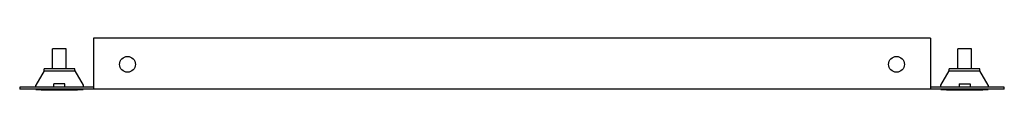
# Model space of a CAD drawing. Header units: millimetres. Extents: x 58 to 492, y 378 to 401.
import ezdxf

# ---------------------------------------------------------------- set-up
doc = ezdxf.new("R2010")
doc.units = ezdxf.units.MM
doc.header["$LTSCALE"] = 50.576001
doc.layers.get('0').update_dxf_attribs({"linetype": 'CONTINUOUS'})

msp = doc.modelspace()

# ---------------------------------------------------------------- linework, layer by layer
at = {"color": 7}
for p, q in [((90.75, 401.19), (90.75, 378.69)), ((459.75, 401.19), (90.75, 401.19)), ((459.75, 401.19), (459.75, 378.69)), ((72.75, 387.69), (72.75, 396.49)), ((78.75, 396.49), (72.75, 396.49)), ((78.75, 387.69), (78.75, 396.49)), ((477.75, 396.49), (471.75, 396.49)), ((471.75, 387.69), (471.75, 396.49)), ((477.75, 387.69), (477.75, 396.49)), ((69, 386.86), (65.32, 380.48)), ((69, 386.86), (69, 387.69)), ((82.5, 387.69), (69, 387.69)), ((69, 386.86), (82.5, 386.86)), ((82.5, 386.86), (82.5, 387.69)), ((82.5, 386.86), (86.18, 380.48)), ((464.32, 380.48), (468, 386.86)), ((481.5, 387.69), (468, 387.69)), ((468, 386.86), (468, 387.69)), ((468, 386.86), (481.5, 386.86)), ((481.5, 386.86), (481.5, 387.69)), ((485.18, 380.48), (481.5, 386.86)), ((58.25, 379.69), (58.25, 378.69)), ((90.75, 379.69), (58.25, 379.69)), ((492.25, 378.69), (58.25, 378.69)), ((65.31, 378.64), (86.19, 378.64)), ((67.75, 378.49), (67.75, 378.69)), ((67.75, 378.49), (83.75, 378.49)), ((73.29, 379.69), (73.29, 381.14)), ((78.09, 381.14), (73.29, 381.14)), ((78.09, 379.69), (78.09, 381.14)), ((83.75, 378.49), (83.75, 378.69)), ((86.18, 380.48), (86.18, 380.48)), ((492.25, 379.69), (459.75, 379.69)), ((464.32, 379.69), (464.32, 380.48)), ((464.32, 378.64), (485.18, 378.64)), ((466.75, 378.49), (466.75, 378.69)), ((466.75, 378.49), (482.75, 378.49)), ((472.35, 381.14), (477.15, 381.14)), ((472.35, 381.14), (472.35, 379.69)), ((477.15, 381.14), (477.15, 379.69)), ((482.75, 378.49), (482.75, 378.69)), ((485.18, 380.48), (485.18, 379.69)), ((492.25, 378.69), (492.25, 379.69))]:
    msp.add_line(p, q, dxfattribs=at)
for centre in [(105.75, 389.69), (444.75, 389.69)]:
    msp.add_circle(centre, 3.5, dxfattribs=at)
for points, knots in [([(65.31, 379.69), (65.31, 379.8), (65.31, 379.99), (65.32, 380.21), (65.32, 380.35), (65.32, 380.42), (65.31, 380.47), (65.32, 380.48)], [0, 0, 0, 0, 0.40668, 0.719804, 0.837612, 0.924827, 1, 1, 1, 1]), ([(86.18, 380.48), (86.17, 380.48), (86.18, 380.46), (86.17, 380.43), (86.18, 380.35), (86.17, 380.27), (86.17, 380.15), (86.17, 379.96), (86.17, 379.8), (86.17, 379.69)], [0, 0, 0, 0, 0.017446, 0.068429, 0.15157, 0.265753, 0.410213, 0.583763, 1, 1, 1, 1])]:
    msp.add_open_spline(points, degree=3, knots=knots, dxfattribs=at)

doc.saveas('drawing.dxf')
